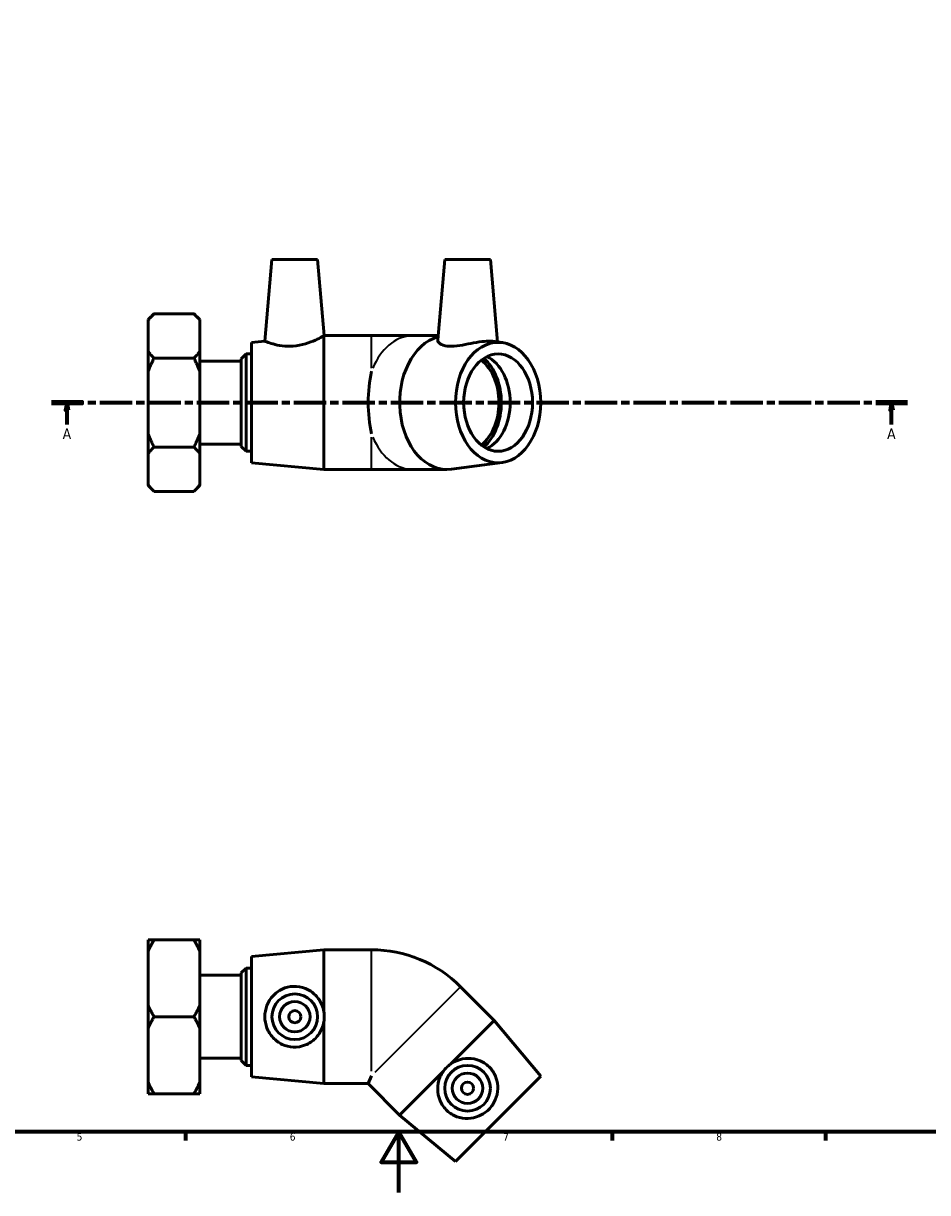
# Model space of a CAD drawing. Header units: millimetres. Extents: x 0 to 901, y 0 to 769.
# Tile 2 of 5: x 297 to 594, y 0 to 384. Entities that reach past the tile are written whole.
import ezdxf

# ---------------------------------------------------------------- set-up
doc = ezdxf.new("R2010")
doc.units = ezdxf.units.MM
doc.linetypes.add('CHAIN', pattern=[0.3543, 0.2362, -0.0295, 0.0591, -0.0295])
for name, color, linetype, lineweight in [('Border (ISO)', 7, 'Continuous', 70), ('Section Line (ISO)', 7, 'CHAIN', 70), ('Visible (ISO)', 7, 'Continuous', 50), ('Visible Narrow (ISO)', 7, 'Continuous', 35)]:
    doc.layers.add(name, color=color, linetype=linetype, lineweight=lineweight)
doc.styles.add('Label Text (ISO)', font='tahoma.ttf')
doc.styles.add('Note Text (ISO)', font='tahoma.ttf')

# ---------------------------------------------------------------- blocks, each defined once
blk = doc.blocks.new('Borders Default Border')
at = {"layer": 'Border (ISO)'}
for p, q in [((350.42, 20), (350.42, 17.1)), ((490.58, 20), (490.58, 17.1)), ((560.67, 20), (560.67, 17.1))]:
    blk.add_line(p, q, dxfattribs=at)
at = {"layer": 'Border (ISO)', "flags": 128}
for points in [[(20, 20), (20, 574), (821, 574), (821, 20), (20, 20)], [(420.5, 0), (420.5, 20), (414.73, 10), (426.27, 10), (420.5, 20)]]:
    blk.add_lwpolyline(points, dxfattribs=at)
at = {"layer": 'Border (ISO)', "color": 232, "true_color": 0xca0064, "char_height": 2.5, "attachment_point": 7, "style": 'Note Text (ISO)'}
for s, insert in [('5', (314.64, 17.05)), ('6', (384.66, 17.05)), ('7', (454.77, 17.1)), ('8', (524.81, 17.04))]:
    blk.add_mtext(s, dxfattribs=dict(at, insert=insert))
blk = doc.blocks.new('2dTransSection0')
at = {"layer": 'Section Line (ISO)', "linetype": 'CHAIN', "ltscale": 44.979492}
blk.add_line((306.33, 259.65), (587.59, 259.65), dxfattribs=at)
at = {"layer": 'Section Line (ISO)', "linetype": 'Continuous', "lineweight": 140}
for p, q in [((306.33, 259.65), (316.67, 259.65)), ((577.25, 259.65), (587.59, 259.65))]:
    blk.add_line(p, q, dxfattribs=at)
at = {"layer": 'Section Line (ISO)', "linetype": 'Continuous'}
for p, q in [((311.5, 259.65), (311, 257.15)), ((311.5, 257.15), (311.5, 259.65)), ((312, 257.15), (311.5, 259.65)), ((582.42, 259.65), (581.92, 257.15)), ((582.42, 257.15), (582.42, 259.65)), ((582.92, 257.15), (582.42, 259.65)), ((311, 257.15), (312, 257.15)), ((311.5, 252.46), (311.5, 257.15)), ((581.92, 257.15), (582.92, 257.15)), ((582.42, 252.46), (582.42, 257.15))]:
    blk.add_line(p, q, dxfattribs=at)
at = {"layer": 'Section Line (ISO)', "linetype": 'Continuous', "flags": 128}
for points in [[(312, 257.15), (311.5, 259.65), (311, 257.15), (312, 257.15)], [(582.92, 257.15), (582.42, 259.65), (581.92, 257.15), (582.92, 257.15)]]:
    blk.add_lwpolyline(points, dxfattribs=at)
at = {"layer": 'Section Line (ISO)'}
for points in [[(312, 257.15), (311.5, 259.65), (311, 257.15), (312, 257.15)], [(582.92, 257.15), (582.42, 259.65), (581.92, 257.15), (582.92, 257.15)]]:
    blk.add_solid(points, dxfattribs=at)
at = {"layer": 'Section Line (ISO)', "char_height": 3.5, "attachment_point": 7, "style": 'Label Text (ISO)'}
for insert in [(310.01, 247.65), (580.93, 247.65)]:
    blk.add_mtext('A', dxfattribs=dict(at, insert=insert))

msp = doc.modelspace()

# ---------------------------------------------------------------- linework, layer by layer
at = {"layer": 'Visible (ISO)'}
for p, q in [((378.804, 306.652), (376.459, 279.855)), ((378.804, 306.652), (393.804, 306.652)), ((393.804, 306.652), (395.99, 281.664)), ((435.565, 306.652), (433.257, 280.275)), ((435.565, 306.652), (450.565, 306.652)), ((450.565, 306.652), (452.935, 279.56)), ((338.105, 286.918), (340.053, 288.866)), ((353.158, 288.866), (340.053, 288.866)), ((355.105, 286.918), (353.158, 288.866)), ((338.105, 286.646), (338.105, 286.918)), ((338.105, 276.479), (338.105, 286.646)), ((355.105, 286.918), (355.105, 286.646)), ((355.105, 286.646), (355.105, 276.479)), ((395.855, 237.652), (395.855, 281.59)), ((395.967, 281.652), (411.495, 281.652)), ((425.252, 281.652), (411.495, 281.652)), ((433.378, 281.652), (425.252, 281.652)), ((372.105, 279.452), (376.459, 279.855)), ((372.105, 239.852), (372.105, 279.452)), ((454.402, 279.367), (451.228, 279.784)), ((338.105, 269.819), (338.105, 276.479)), ((340.053, 274.259), (353.158, 274.259)), ((355.105, 276.479), (355.105, 269.819)), ((355.105, 273.285), (368.705, 273.285)), ((368.705, 274.052), (370.305, 275.652)), ((368.705, 245.252), (368.705, 274.052)), ((370.305, 275.652), (370.305, 243.652)), ((370.305, 275.652), (372.105, 275.652)), ((338.105, 249.485), (338.105, 269.819)), ((355.105, 269.819), (355.105, 249.485)), ((338.105, 242.825), (338.105, 249.485)), ((355.105, 249.485), (355.105, 242.825)), ((355.105, 246.019), (368.705, 246.019)), ((338.105, 232.658), (338.105, 242.825)), ((340.053, 245.045), (353.158, 245.045)), ((355.105, 242.825), (355.105, 232.658)), ((368.705, 245.252), (370.305, 243.652)), ((370.305, 243.652), (372.105, 243.652)), ((372.105, 239.852), (395.855, 237.652)), ((454.402, 239.937), (437.752, 237.746)), ((395.855, 237.652), (411.495, 237.652)), ((411.495, 237.652), (425.252, 237.652)), ((436.311, 237.652), (425.252, 237.652)), ((338.105, 232.385), (338.105, 232.658)), ((338.105, 232.385), (340.053, 230.438)), ((355.105, 232.385), (353.158, 230.438)), ((355.105, 232.658), (355.105, 232.385)), ((353.158, 230.438), (340.053, 230.438)), ((338.105, 79.267), (338.105, 83.112)), ((353.158, 83.112), (340.053, 83.112)), ((355.105, 83.112), (355.105, 79.267)), ((338.105, 61.658), (338.105, 79.267)), ((355.105, 79.267), (355.105, 61.658)), ((372.105, 77.612), (395.855, 79.812)), ((372.105, 38.012), (372.105, 77.612)), ((395.855, 59.459), (395.855, 79.812)), ((395.855, 79.812), (411.495, 79.812)), ((368.705, 72.212), (370.305, 73.812)), ((370.305, 73.812), (370.305, 41.812)), ((370.305, 73.812), (372.105, 73.812)), ((355.105, 71.446), (368.705, 71.446)), ((368.705, 43.412), (368.705, 72.212)), ((451.867, 56.611), (440.808, 67.671)), ((338.105, 53.967), (338.105, 61.658)), ((355.105, 61.658), (355.105, 53.967)), ((353.158, 57.812), (340.053, 57.812)), ((338.105, 36.358), (338.105, 53.967)), ((355.105, 53.967), (355.105, 36.358)), ((395.855, 35.812), (395.855, 56.166)), ((451.867, 56.611), (437.475, 42.219)), ((467.105, 38.262), (451.867, 56.611)), ((355.105, 44.179), (368.705, 44.179)), ((368.705, 43.412), (370.305, 41.812)), ((370.305, 41.812), (372.105, 41.812)), ((435.147, 39.891), (420.755, 25.499)), ((338.105, 32.512), (338.105, 36.358)), ((355.105, 36.358), (355.105, 32.512)), ((372.105, 38.012), (395.855, 35.812)), ((395.855, 35.812), (410.441, 35.812)), ((411.495, 38.358), (410.441, 35.812)), ((420.755, 25.499), (410.441, 35.812)), ((467.105, 38.262), (439.104, 10.261)), ((340.053, 32.512), (353.158, 32.512)), ((439.104, 10.261), (420.755, 25.499))]:
    msp.add_line(p, q, dxfattribs=at)
for centre, radius in [((386.304, 57.812), 7.5), ((386.304, 57.812), 5), ((386.304, 57.812), 2), ((443.065, 34.301), 7.5), ((443.065, 34.301), 5), ((443.065, 34.301), 2)]:
    msp.add_circle(centre, radius, dxfattribs=at)
msp.add_arc((411.495, 38.358), 41.454, 45, 90, dxfattribs=at)
for centre, major_axis, ratio, start_param, end_param in [((436.311, 259.652), (0, -22), 0.7071068, 3.3335926, 6.3759499), ((442.074, 259.652), (0, -16), 0.7071068, 0.5092242, 2.6323685), ((442.074, 259.652), (0, -17.105), 0.7071068, 0.5522008, 2.5893918), ((445.751, 259.652), (0, 16), 0.7071068, 3.4726044, 5.9521736), ((419.554, 259.652), (0, -22), 0.4142136, 4.2265674, 5.1982105)]:
    msp.add_ellipse(centre, major_axis=major_axis, ratio=ratio, start_param=start_param, end_param=end_param, dxfattribs=at)
for major_axis in [(0, -19.8), (0, -16)]:
    msp.add_ellipse((453.105, 259.652), major_axis=major_axis, ratio=0.7071068, dxfattribs=at)
for points in [[(338.105, 286.646), (338.905, 287.717), (340.053, 288.866)], [(353.158, 288.866), (354.306, 287.717), (355.105, 286.646)], [(340.053, 274.259), (338.905, 275.407), (338.105, 276.479)], [(338.105, 269.819), (338.905, 271.962), (340.053, 274.259)], [(355.105, 276.479), (354.306, 275.407), (353.158, 274.259)], [(353.158, 274.259), (354.306, 271.962), (355.105, 269.819)], [(340.053, 245.045), (338.905, 247.341), (338.105, 249.485)], [(355.105, 249.485), (354.306, 247.341), (353.158, 245.045)], [(338.105, 242.825), (338.905, 243.896), (340.053, 245.045)], [(353.158, 245.045), (354.306, 243.896), (355.105, 242.825)], [(340.053, 230.438), (338.905, 231.586), (338.105, 232.658)], [(355.105, 232.658), (354.306, 231.586), (353.158, 230.438)], [(340.053, 83.112), (338.905, 83.112), (338.105, 83.112)], [(338.105, 79.267), (338.905, 81.123), (340.053, 83.112)], [(355.105, 83.112), (354.306, 83.112), (353.158, 83.112)], [(353.158, 83.112), (354.306, 81.123), (355.105, 79.267)], [(340.053, 57.812), (338.905, 59.801), (338.105, 61.658)], [(355.105, 61.658), (354.306, 59.801), (353.158, 57.812)], [(338.105, 53.967), (338.905, 55.823), (340.053, 57.812)], [(353.158, 57.812), (354.306, 55.823), (355.105, 53.967)], [(340.053, 32.512), (338.905, 34.501), (338.105, 36.358)], [(355.105, 36.358), (354.306, 34.501), (353.158, 32.512)], [(338.105, 32.512), (338.905, 32.512), (340.053, 32.512)], [(353.158, 32.512), (354.306, 32.512), (355.105, 32.512)]]:
    msp.add_rational_spline(points, [1, 1.00310458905, 1], degree=2, dxfattribs=at)
for points, knots in [([(395.855, 281.59), (395.73, 281.521), (395.513, 281.402), (394.7, 280.973), (393.935, 280.584), (392.167, 279.796), (391.03, 279.34), (388.51, 278.595), (387.123, 278.317), (385.795, 278.209)], [4.6602925, 4.6602925, 4.6602925, 4.6602925, 4.8856665, 4.8856665, 5.2734388, 5.2734388, 5.6736879, 5.6736879, 6.073937, 6.073937, 6.073937, 6.073937]), ([(385.795, 278.209), (384.588, 278.11), (383.316, 278.144), (381.01, 278.432), (379.973, 278.677), (378.343, 279.142), (377.635, 279.396), (376.693, 279.755), (376.459, 279.855), (376.459, 279.855)], [6.073937, 6.073937, 6.073937, 6.073937, 6.4374818, 6.4374818, 6.8010267, 6.8010267, 7.1679447, 7.1679447, 7.5348626, 7.5348626, 7.5348626, 7.5348626]), ([(451.226, 279.783), (450.864, 279.83), (450.459, 279.855), (449.161, 279.855), (448.077, 279.755), (445.716, 279.396), (444.44, 279.142), (442.051, 278.677), (440.768, 278.432), (438.374, 278.144), (437.262, 278.11), (435.391, 278.317), (434.574, 278.595), (433.506, 279.34), (433.251, 279.796), (433.254, 280.222), (433.255, 280.248), (433.258, 280.275)], [7.3512022, 7.3512022, 7.3512022, 7.3512022, 7.5348626, 7.5348626, 7.9017806, 7.9017806, 8.2686985, 8.2686985, 8.6322434, 8.6322434, 8.9957883, 8.9957883, 9.3960373, 9.3960373, 9.7962864, 9.7962864, 9.8223715, 9.8223715, 9.8223715, 9.8223715]), ([(385.795, 47.837), (384.588, 47.89), (383.316, 48.191), (381.01, 49.27), (379.973, 50.048), (378.343, 51.795), (377.635, 52.892), (376.693, 55.289), (376.459, 56.589), (376.459, 59.035), (376.693, 60.336), (377.635, 62.733), (378.343, 63.83), (379.973, 65.577), (381.01, 66.355), (383.316, 67.434), (384.588, 67.735), (387.123, 67.846), (388.51, 67.614), (391.03, 66.605), (392.167, 65.829), (393.935, 64.053), (394.7, 62.94), (395.513, 60.984), (395.73, 60.224), (395.855, 59.459)], [6.073937, 6.073937, 6.073937, 6.073937, 6.4374818, 6.4374818, 6.8010267, 6.8010267, 7.1679447, 7.1679447, 7.5348626, 7.5348626, 7.9017806, 7.9017806, 8.2686985, 8.2686985, 8.6322434, 8.6322434, 8.9957883, 8.9957883, 9.3960373, 9.3960373, 9.7962864, 9.7962864, 10.1840588, 10.1840588, 10.4094327, 10.4094327, 10.4094327, 10.4094327]), ([(395.855, 56.166), (395.946, 56.717), (395.99, 57.271), (395.99, 58.354), (395.946, 58.908), (395.855, 59.459)], [1.41364448, 1.41364448, 1.41364448, 1.41364448, 1.57604286, 1.57604286, 1.73844124, 1.73844124, 1.73844124, 1.73844124]), ([(395.855, 56.166), (395.73, 55.4), (395.513, 54.64), (394.7, 52.685), (393.935, 51.571), (392.167, 49.796), (391.03, 49.02), (388.51, 48.011), (387.123, 47.779), (385.795, 47.837)], [4.6602925, 4.6602925, 4.6602925, 4.6602925, 4.8856665, 4.8856665, 5.2734388, 5.2734388, 5.6736879, 5.6736879, 6.073937, 6.073937, 6.073937, 6.073937]), ([(437.475, 42.219), (438.105, 42.672), (438.796, 43.056), (440.754, 43.864), (442.082, 44.11), (444.588, 44.115), (445.94, 43.86), (448.436, 42.792), (449.58, 41.976), (450.479, 40.995)], [4.6602925, 4.6602925, 4.6602925, 4.6602925, 4.8856665, 4.8856665, 5.2734388, 5.2734388, 5.6736879, 5.6736879, 6.073937, 6.073937, 6.073937, 6.073937]), ([(450.479, 40.995), (451.294, 40.104), (451.981, 38.992), (452.849, 36.598), (453.032, 35.315), (452.949, 32.926), (452.674, 31.65), (451.646, 29.29), (450.891, 28.205), (449.161, 26.475), (448.077, 25.72), (445.716, 24.692), (444.44, 24.417), (442.051, 24.334), (440.768, 24.517), (438.374, 25.385), (437.262, 26.072), (435.391, 27.786), (434.574, 28.931), (433.506, 31.426), (433.251, 32.778), (433.256, 35.284), (433.502, 36.612), (434.31, 38.57), (434.694, 39.261), (435.147, 39.891)], [6.073937, 6.073937, 6.073937, 6.073937, 6.4374818, 6.4374818, 6.8010267, 6.8010267, 7.1679447, 7.1679447, 7.5348626, 7.5348626, 7.9017806, 7.9017806, 8.2686985, 8.2686985, 8.6322434, 8.6322434, 8.9957883, 8.9957883, 9.3960373, 9.3960373, 9.7962864, 9.7962864, 10.1840588, 10.1840588, 10.4094327, 10.4094327, 10.4094327, 10.4094327]), ([(437.475, 42.219), (437.021, 41.894), (436.599, 41.533), (435.833, 40.767), (435.472, 40.345), (435.147, 39.891)], [1.41364448, 1.41364448, 1.41364448, 1.41364448, 1.57604286, 1.57604286, 1.73844124, 1.73844124, 1.73844124, 1.73844124])]:
    msp.add_open_spline(points, degree=3, knots=knots, dxfattribs=at)
msp.add_open_spline([(395.855, 281.59), (395.946, 281.64), (395.99, 281.664), (395.99, 281.664)], degree=3, dxfattribs=at)
at = {"layer": 'Visible Narrow (ISO)'}
for p, q in [((411.495, 270.964), (411.495, 281.619)), ((411.495, 237.684), (411.495, 248.339)), ((411.495, 39.889), (411.495, 79.619)), ((440.671, 67.534), (412.578, 39.441))]:
    msp.add_line(p, q, dxfattribs=at)
for major_axis, start_param, end_param in [((0, 22), 0.0542487, 1.0307261), ((0, -22), 5.2524593, 6.2289366)]:
    msp.add_ellipse((425.252, 259.652), major_axis=major_axis, ratio=0.7071068, start_param=start_param, end_param=end_param, dxfattribs=at)

# ---------------------------------------------------------------- block references
msp.add_blockref('Borders Default Border', (0, 0))
at = {"layer": 'Section Line (ISO)'}
msp.add_blockref('2dTransSection0', (0, 0), dxfattribs=at)

doc.saveas('drawing.dxf')
